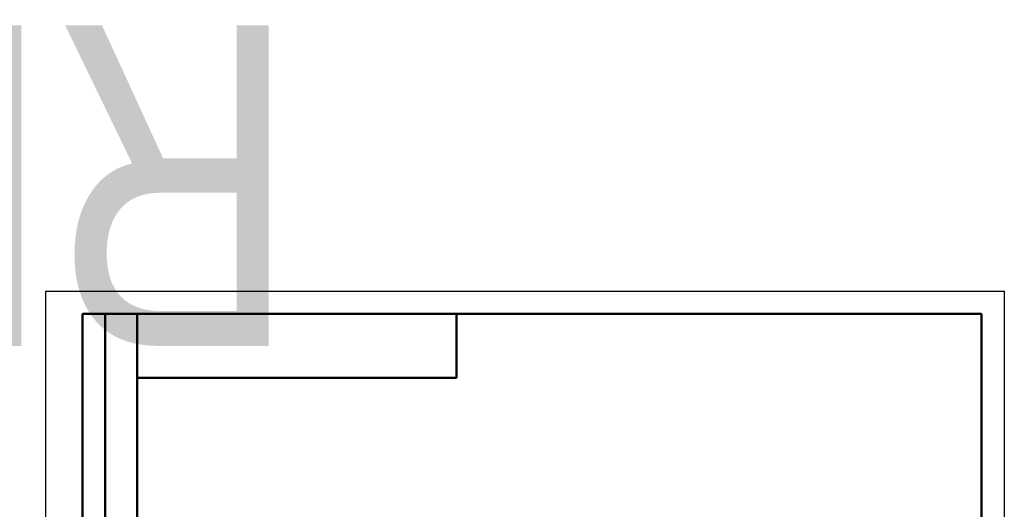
# Model space of a CAD drawing. Header units: millimetres. Extents: x -282 to 865, y -69 to 356.
# Tile 19 of 20: x -6 to 210, y 249 to 356. Entities that reach past the tile are written whole.
import ezdxf
from ezdxf.enums import TextEntityAlignment as Align

# ---------------------------------------------------------------- set-up
doc = ezdxf.new("R2018")
doc.units = ezdxf.units.MM
for name, color, linetype, lineweight in [('Кромка (ГОСТ)', 7, 'Continuous', 50), ('Обозначение (ГОСТ)', 7, 'Continuous', 25), ('Эскизная геометрия (ГОСТ)', 7, 'Continuous', 50)]:
    doc.layers.add(name, color=color, linetype=linetype, lineweight=lineweight)
doc.styles.get("Standard").update_dxf_attribs({"font": 'GOST Common Italic.ttf'})

# ---------------------------------------------------------------- blocks, each defined once
blk = doc.blocks.new('ГОСТ - Доп. графы 2')
at = {"layer": 'Эскизная геометрия (ГОСТ)'}
for p, q in [((-12, 0), (-12, 120)), ((-12, 120), (0, 120)), ((-7, 0), (-7, 120)), ((-12, 60), (0, 60)), ((0, 0), (-12, 0))]:
    blk.add_line(p, q, dxfattribs=at)
at = {"layer": 'Обозначение (ГОСТ)', "lineweight": 30, "width": 0.8, "flags": 17}
for tag, p in [('Первичная_применяемость', (-3.65, 90.03)), ('Справочный_номер', (-3.55, 30.02))]:
    blk.add_attdef(tag, text='', height=3.17, rotation=90, dxfattribs=at).set_placement(p, align=Align.MIDDLE_CENTER)
blk = doc.blocks.new('ГОСТ - Доп. графы 3')
at = {"layer": 'Эскизная геометрия (ГОСТ)'}
for p, q in [((0, 0), (70, 0)), ((70, 0), (70, -14)), ((70, -14), (0, -14))]:
    blk.add_line(p, q, dxfattribs=at)
at = {"layer": 'Обозначение (ГОСТ)', "lineweight": 30, "width": 0.8}
blk.add_attdef('ОБОЗНАЧЕНИЕ', text='', height=5, rotation=180, dxfattribs=at).set_placement((34.94, -6.97), align=Align.MIDDLE_CENTER)
blk = doc.blocks.new('Рамки ГОСТ_ граница 297x210')
at = {"layer": 'Кромка (ГОСТ)', "lineweight": 25}
for p, q in [((0, 0), (0, 297)), ((0, 297), (210, 297)), ((210, 297), (210, 0))]:
    blk.add_line(p, q, dxfattribs=at)
at = {"layer": 'Кромка (ГОСТ)'}
for p, q in [((205, 292), (20, 292)), ((20, 292), (20, 5)), ((205, 5), (205, 292))]:
    blk.add_line(p, q, dxfattribs=at)

msp = doc.modelspace()

# ---------------------------------------------------------------- block references
ref = msp.add_blockref('ГОСТ - Доп. графы 3', (20, 292))
lines = msp.add_mtext('\\W0.8000;RFM01 16 ', dxfattribs={"layer": 'Обозначение (ГОСТ)', "insert": (54.942, 285.032), "char_height": 70.12484, "attachment_point": 1, "rotation": 180})
ref.add_attrib('ОБОЗНАЧЕНИЕ', '', (54.942, 285.032)).embed_mtext(lines)
for name, p in [('Рамки ГОСТ_ граница 297x210', (0, 0)), ('ГОСТ - Доп. графы 2', (20, 172))]:
    msp.add_blockref(name, p)

doc.saveas('drawing.dxf')
